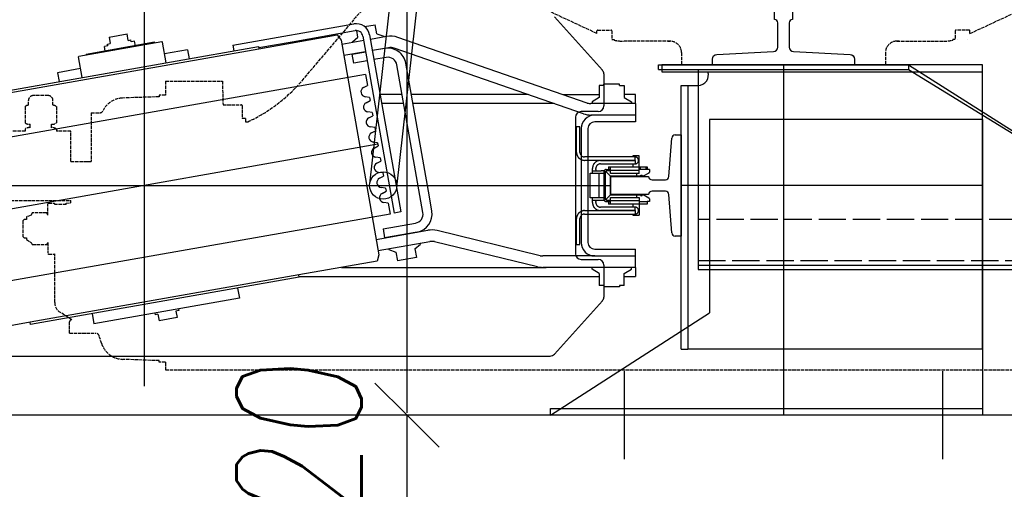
# Model space of a CAD drawing. Header units: millimetres. Extents: x 247761 to 294611, y 172579 to 236863.
# Tile 204 of 256: x 265059 to 265925, y 188788 to 189201. Entities that reach past the tile are written whole.
import ezdxf

# ---------------------------------------------------------------- set-up
doc = ezdxf.new("R2010")
doc.units = ezdxf.units.MM
doc.linetypes.add('ACAD_ISO02W100', pattern=[15, 12, -3])
doc.linetypes.add('ACAD_ISO10W100', pattern=[18.5, 12, -3, 0.5, -3])
for name, color, linetype in [('CONT_25', 1, 'Continuous'), ('DASH_25', 1, 'ACAD_ISO02W100'), ('DASHD_25', 1, 'ACAD_ISO10W100'), ('KOTY 50', 7, 'Continuous'), ('NOVÁ TENKÁ', 240, 'Continuous'), ('OBRYSY', 7, 'Continuous')]:
    doc.layers.add(name, color=color, linetype=linetype)
doc.styles.add('CS-ROMANS', font='romans.shx', dxfattribs={"width": 0.75, "oblique": 5})
doc.dimstyles.new('A_KÓTA_50', dxfattribs={"dimtxt": 110, "dimasz": 2, "dimexe": 100, "dimexo": 1500, "dimgap": 40, "dimtad": 1, "dimrnd": 1, "dimdsep": 46, "dimtxsty": 'CS-ROMANS', "dimblk": 'KOT_CARA20', "dimcen": 45, "dimse1": 1, "dimse2": 1, "dimclrd": 256, "dimclre": 256, "dimclrt": 256, "dimadec": 0, "dimazin": 0, "dimtfac": 1, "dimtix": 1, "dimtmove": 2, "dimatfit": 3, "dimldrblk": 'OBLIQUE', "dimfxl": 0, "dimtolj": 1, "dimarcsym": 0})

# ---------------------------------------------------------------- blocks, each defined once
blk = doc.blocks.new('KOT_CARA20')
for p, q in [((0, 20), (0, -20)), ((0, 0), (14.14, 14.14)), ((0, 0), (-14.14, -14.14))]:
    blk.add_line(p, q)
blk = doc.blocks.new('*D378')
at = {"layer": 'Defpoints', "color": 0, "ltscale": 5, "transparency": 16777216}
for p in [(265399.52, 188852.76), (265459.52, 188852.76), (265469.52, 188732.76)]:
    blk.add_point(p, dxfattribs=at)
at = {"layer": 'KOTY 50', "lineweight": -2, "ltscale": 5, "transparency": 16777216}
for p, q in [((265399.52, 188854.76), (265399.52, 188856.76)), ((265399.52, 188732.76), (265399.52, 188852.76)), ((265399.52, 188730.76), (265399.52, 188728.76))]:
    blk.add_line(p, q, dxfattribs=at)
at = {"layer": 'KOTY 50', "lineweight": -2, "ltscale": 5, "transparency": 16777216, "xscale": 2, "yscale": 2, "zscale": 2}
for p, rotation in [((265399.52, 188852.76), 270), ((265399.52, 188732.76), 90)]:
    blk.add_blockref('KOT_CARA20', p, dxfattribs=dict(at, rotation=rotation))
at = {"layer": 'KOTY 50', "ltscale": 5, "transparency": 16777216, "insert": (265304.52, 188792.76), "char_height": 110, "attachment_point": 5, "rotation": 90, "style": 'CS-ROMANS'}
blk.add_mtext('\\A1;120', dxfattribs=at)
blk = doc.blocks.new('_OBLIQUE')
at = {"color": 0, "linetype": 'ByBlock', "ltscale": 15}
blk.add_line((-0.5, -0.5), (0.5, 0.5), dxfattribs=at)
blk = doc.blocks.new('*D379')
at = {"layer": 'Defpoints', "color": 0, "ltscale": 5, "transparency": 16777216}
for p in [(265399.52, 191055.26), (265489.52, 191055.26), (265459.52, 188852.76)]:
    blk.add_point(p, dxfattribs=at)
at = {"layer": 'KOTY 50', "lineweight": -2, "ltscale": 5, "transparency": 16777216}
blk.add_line((265399.52, 188854.76), (265399.52, 191053.26), dxfattribs=at)
at = {"layer": 'KOTY 50', "lineweight": -2, "ltscale": 5, "transparency": 16777216, "xscale": 2, "yscale": 2, "zscale": 2}
for p, rotation in [((265399.52, 191055.26), 90), ((265399.52, 188852.76), 270)]:
    blk.add_blockref('KOT_CARA20', p, dxfattribs=dict(at, rotation=rotation))
at = {"layer": 'KOTY 50', "ltscale": 5, "transparency": 16777216, "insert": (265304.52, 189954.01), "char_height": 110, "attachment_point": 5, "rotation": 90, "style": 'CS-ROMANS'}
blk.add_mtext('\\A1;2202', dxfattribs=at)
blk = doc.blocks.new('MX20_Planview')
at = {"layer": 'DASH_25', "ltscale": 0.25}
for p, q in [((268, -543.5), (268, 543.5)), ((-27.63, 164), (-52.19, 216.67)), ((-30.54, 163.5), (-30.54, 151.5)), ((-27.63, 164), (-30.04, 164)), ((-22.54, 161.5), (-22.54, 161.5)), ((-30.04, 151), (-22.54, 151)), ((-22.54, 153.5), (-22.54, 153.5)), ((-22.54, 151), (-22.54, 149)), ((-22.54, 149), (-21.79, 149)), ((-20.94, 99.71), (-20.94, 140.78)), ((-20.94, 101.71), (-20.94, 99.71)), ((-10.94, 89.71), (0, 89.71)), ((0, -89.71), (0, 89.71)), ((-10.94, -89.71), (0, -89.71)), ((-20.94, -101.71), (-20.94, -99.71)), ((-20.94, -99.71), (-20.94, -140.78)), ((-30.54, -163.5), (-30.54, -151.5)), ((-30.04, -151), (-22.54, -151)), ((-22.54, -149), (-21.79, -149)), ((-22.54, -151), (-22.54, -149)), ((-27.63, -164), (-52.19, -216.67)), ((-27.63, -164), (-30.04, -164)), ((13.84, -423.43), (-37.67, -379.54)), ((35.52, -476.21), (47.02, -476.21)), ((47.02, -473.21), (50.02, -473.21)), ((47.02, -473.21), (47.02, -476.21)), ((50.02, -473.21), (50.02, -471.22)), ((35.02, -492.94), (35.02, -476.71)), ((14.25, -493.5), (35.02, -492.94)), ((14.25, -543.5), (14.25, -493.5)), ((14.25, -543.5), (26.5, -543.5)), ((26.5, -543.5), (26.5, -548.94)), ((261.5, -543.5), (261.5, -548.94)), ((261.5, -543.5), (268, -543.5)), ((26.5, -548.94), (27.95, -548.94)), ((27.95, -548.94), (29.08, -581.31)), ((260.05, -548.94), (258.92, -581.31)), ((260.05, -548.94), (258.92, -581.31)), ((261.5, -548.94), (260.05, -548.94)), ((261.5, -548.94), (260.05, -548.94)), ((42, -608.94), (42, -601.25)), ((236, -627.94), (236, -604.77)), ((238.04, -601.93), (238.04, -601.93)), ((245.12, -599.63), (238.07, -601.92)), ((42, -608.94), (85.01, -608.94)), ((85.01, -613.07), (85.01, -608.94)), ((85.01, -626.77), (85.01, -608.94)), ((58.22, -626.77), (58.22, -639.53)), ((85.01, -626.77), (58.22, -626.77)), ((121.3, -626.77), (119.22, -626.77)), ((119.22, -679.77), (119.22, -626.77)), ((121.39, -630.94), (121.3, -626.77)), ((122.58, -630.94), (121.39, -630.94)), ((122.58, -630.94), (122.58, -640.94)), ((224, -625.92), (217.44, -636.29)), ((236, -627.94), (226, -627.94)), ((236, -627.94), (226, -627.94)), ((36.62, -639.53), (50.86, -639.53)), ((56.36, -639.53), (58.22, -639.53)), ((26.94, -646.69), (26.94, -659.85)), ((35.42, -642.49), (31.14, -642.49)), ((55.16, -643.89), (52.06, -643.89)), ((121.5, -641.44), (122, -640.94)), ((121.5, -646.44), (121.5, -641.44)), ((122, -646.94), (121.5, -646.44)), ((122.58, -640.94), (122, -640.94)), ((132, -646.94), (122, -646.94)), ((132, -646.94), (130.14, -648.02)), ((132, -646.94), (130.14, -648.02)), ((132, -646.94), (130.14, -648.02)), ((132, -646.94), (130.14, -648.02)), ((132, -646.94), (130.14, -648.02)), ((132, -646.94), (130.14, -648.02)), ((132, -646.94), (130.14, -648.02)), ((130.14, -648.02), (130.14, -660.67)), ((130.14, -648.02), (130.14, -660.67)), ((130.14, -648.02), (130.14, -660.67)), ((130.14, -648.02), (130.14, -660.67)), ((130.14, -648.02), (130.14, -660.67)), ((130.14, -648.02), (130.14, -660.67)), ((130.14, -648.02), (130.14, -660.67)), ((157.86, -648.02), (156, -646.94)), ((156, -646.94), (165.65, -646.94)), ((157.86, -648.02), (156, -646.94)), ((157.86, -648.02), (156, -646.94)), ((157.86, -648.02), (156, -646.94)), ((157.86, -648.02), (156, -646.94)), ((157.86, -660.67), (157.86, -648.02)), ((157.86, -660.67), (157.86, -648.02)), ((157.86, -660.67), (157.86, -648.02)), ((157.86, -660.67), (157.86, -648.02)), ((157.86, -660.67), (157.86, -648.02)), ((166.5, -641.44), (166, -640.94)), ((208.99, -640.94), (166, -640.94)), ((166, -646.94), (166.5, -646.44)), ((166.5, -646.44), (166.5, -641.44)), ((35.42, -664.05), (31.14, -664.05)), ((55.16, -662.65), (52.06, -662.65)), ((130.14, -660.67), (132, -661.74)), ((130.14, -660.67), (132, -661.74)), ((130.14, -660.67), (132, -661.74)), ((130.14, -660.67), (132, -661.74)), ((130.14, -660.67), (132, -661.74)), ((130.14, -660.67), (132, -661.74)), ((130.14, -660.67), (132, -661.74)), ((132, -661.74), (133.59, -665.71)), ((132, -661.74), (133.59, -665.71)), ((132, -661.74), (133.59, -665.71)), ((132, -661.74), (133.59, -665.71)), ((132, -661.74), (133.59, -665.71)), ((132, -661.74), (133.59, -665.71)), ((132, -661.74), (133.59, -665.71)), ((133.59, -665.71), (136, -665.71)), ((133.59, -665.71), (136, -665.71)), ((133.59, -665.71), (136, -665.71)), ((133.59, -665.71), (136, -665.71)), ((133.59, -665.71), (136, -665.71)), ((133.59, -665.71), (136, -665.71)), ((133.59, -665.71), (136, -665.71)), ((136, -665.71), (136, -667.74)), ((136, -665.71), (136, -667.74)), ((136, -665.71), (136, -667.74)), ((136, -665.71), (136, -667.74)), ((136, -665.71), (136, -667.74)), ((136, -665.71), (136, -667.74)), ((152, -665.71), (153.61, -665.71)), ((152, -667.74), (152, -665.71)), ((152, -667.74), (152, -665.71)), ((152, -667.74), (152, -665.71)), ((152, -667.74), (152, -665.71)), ((152, -667.74), (152, -665.71)), ((152, -665.71), (153.61, -665.71)), ((152, -665.71), (153.61, -665.71)), ((152, -665.71), (153.61, -665.71)), ((152, -665.71), (153.61, -665.71)), ((153.61, -665.71), (156, -661.74)), ((153.61, -665.71), (156, -661.74)), ((153.61, -665.71), (156, -661.74)), ((153.61, -665.71), (156, -661.74)), ((153.61, -665.71), (156, -661.74)), ((156, -661.74), (157.86, -660.67)), ((156, -661.74), (157.86, -660.67)), ((156, -661.74), (157.86, -660.67)), ((156, -661.74), (157.86, -660.67)), ((156, -661.74), (157.86, -660.67)), ((36.62, -667.01), (50.86, -667.01)), ((56.36, -667.01), (58.22, -667.01)), ((58.22, -667.01), (58.22, -679.77)), ((136, -667.74), (137.2, -668.94)), ((136, -667.74), (137.2, -668.94)), ((136, -667.74), (137.2, -668.94)), ((136, -667.74), (137.2, -668.94)), ((136, -667.74), (137.2, -668.94)), ((136, -667.74), (137.2, -668.94)), ((137.2, -668.94), (150.8, -668.94)), ((137.2, -668.94), (150.8, -668.94)), ((137.2, -668.94), (150.8, -668.94)), ((137.2, -668.94), (150.8, -668.94)), ((137.2, -668.94), (150.8, -668.94)), ((137.2, -668.94), (139.4, -668.94)), ((150.8, -668.94), (152, -667.74)), ((150.8, -668.94), (152, -667.74)), ((150.8, -668.94), (152, -667.74)), ((150.8, -668.94), (152, -667.74)), ((150.8, -668.94), (152, -667.74))]:
    blk.add_line(p, q, dxfattribs=at)
for centre, radius, start, end in [((-30.04, 163.5), 0.5, 90, 180), ((-30.04, 151.5), 0.5, 180, 270), ((-60.94, 140.78), 40, 0, 11.85223), ((-10.94, 99.71), 10, 180, 270), ((-10.94, -99.71), 10, 90, 180), ((-60.94, -140.78), 40, 348.14777, 0), ((-30.04, -151.5), 0.5, 90, 180), ((-30.04, -163.5), 0.5, 180, 270), ((-15.94, -345.96), 40, 180, 237.10184), ((-77.38, -530.07), 140.33, 24.79239, 49.45797), ((35.52, -476.71), 0.5, 90, 180), ((49.07, -580.61), 20, 182, 242.80135), ((238.93, -580.61), 20, 288.03429, 358), ((238.93, -580.61), 20, 288.03429, 358), ((39, -601.25), 3, 360, 71.96571), ((239, -604.77), 3, 108.03429, 180), ((226, -625.94), 2, 179.41992, 270), ((40.59, -642.97), 5.25, 139.11761, 174.81528), ((46.89, -642.97), 5.25, 349.84147, 40.88239), ((60.33, -642.97), 5.25, 139.11761, 190.15853), ((208.99, -630.94), 10, 270, 327.68631), ((31.14, -646.69), 4.2, 90, 180), ((31.14, -659.85), 4.2, 180, 270), ((40.59, -663.58), 5.25, 185.18472, 220.88239), ((46.89, -663.58), 5.25, 319.11761, 10.15853), ((60.33, -663.58), 5.25, 169.84147, 220.88239)]:
    blk.add_arc(centre, radius, start, end, dxfattribs=at)
blk = doc.blocks.new('10030_TravellingCableSupport_769652_0')
at = {"layer": 'CONT_25', "color": 7, "ltscale": 15}
for p, q in [((-4, 110), (-4, -110)), ((-4, 110), (0, 110)), ((0, 110), (0, -110)), ((-4, 75), (-180, 75)), ((-180, 75), (-180, -325)), ((-136, 75), (-176, 75)), ((-4, -110), (-136, -325)), ((0, -110), (-136, -325)), ((0, -110), (-4, -110)), ((-180, -325), (-136, -325)), ((-176, -325), (-176, -685)), ((-136, -325), (-136, -685)), ((-176, -629.99), (-186, -629.99)), ((-136, -629.99), (-126.68, -629.99)), ((-136, -685), (-176, -685))]:
    blk.add_line(p, q, dxfattribs=at)
at = {"layer": 'CONT_25', "color": 7, "ltscale": 2}
for p, q in [((-176, 75), (-176, -325)), ((-176, -524.25), (-221, -524.25)), ((-221, -595.75), (-221, -524.25)), ((-185, -529.75), (-221, -529.75)), ((-185, -590.25), (-185, -529.75)), ((-185, -590.25), (-221, -590.25)), ((-176, -595.75), (-221, -595.75))]:
    blk.add_line(p, q, dxfattribs=at)
at = {"layer": 'CONT_25', "color": 7, "ltscale": 1.5}
for p, q in [((-126.52, -630), (-186.16, -630)), ((-186.16, -630), (-186.16, -690)), ((-176.16, -630), (-186.16, -630)), ((-136.52, -630), (-126.52, -630)), ((-136, -629.99), (-126.56, -629.99)), ((-126.52, -630), (-126.52, -690)), ((-186.16, -635), (-190.16, -635)), ((-190.16, -635), (-190.16, -685)), ((-126.52, -635), (-122.52, -635)), ((-122.52, -635), (-122.52, -685)), ((-186.16, -685), (-190.16, -685)), ((-126.52, -690), (-186.16, -690)), ((-126.52, -685), (-122.52, -685))]:
    blk.add_line(p, q, dxfattribs=at)
at = {"layer": 'DASH_25', "color": 7, "ltscale": 2}
for p, q in [((-172, 75), (-172, -685)), ((-136, -325), (-136, 75))]:
    blk.add_line(p, q, dxfattribs=at)
at = {"layer": 'DASHD_25', "color": 7, "ltscale": 1.5}
for p, q in [((-162.74, -560), (-225.31, -560)), ((-114.83, -660), (-199.44, -660))]:
    blk.add_line(p, q, dxfattribs=at)
blk = doc.blocks.new('10030_Elevator_0')
at = {"layer": 'NOVÁ TENKÁ', "ltscale": 0.33}
for p, q in [((-993, 1902), (-993, 1082)), ((-956.78, 1286.67), (-1029.2, 1697.33)), ((-1169.57, 1492), (-816.43, 1492))]:
    blk.add_line(p, q, dxfattribs=at)
at = {"layer": 'NOVÁ TENKÁ'}
for p, q in [((-1143, 1848.77), (-1143, 1135.23)), ((-895.48, 1297.48), (-967.89, 1708.14)), ((-1018.09, 1275.86), (-1090.5, 1686.52)), ((-1113.3, 1592.64), (-1125.46, 1661.58)), ((-914.37, 1627.72), (-872.7, 1391.36)), ((-912.4, 1628.06), (-870.73, 1391.71)), ((-1115.27, 1592.29), (-1113.3, 1592.64)), ((-1073.6, 1355.94), (-1115.27, 1592.29)), ((-1071.63, 1356.28), (-1113.3, 1592.64)), ((-893.76, 1568.39), (-901.64, 1567)), ((-890.2, 1548.21), (-893.76, 1568.39)), ((-898.08, 1546.82), (-879.86, 1550.03)), ((-879.86, 1550.03), (-879.28, 1549.62)), ((-879.28, 1549.62), (-866.43, 1476.75)), ((-877.66, 1543.31), (-878.24, 1543.71)), ((-867.06, 1483.24), (-877.66, 1543.31)), ((-1105.72, 1538.13), (-1114.59, 1536.56)), ((-1092.01, 1408.54), (-1114.59, 1536.56)), ((-874.71, 1526.57), (-870.77, 1527.26)), ((-870.25, 1524.31), (-870.77, 1527.26)), ((-870.25, 1524.31), (-868.67, 1524.58)), ((-868.67, 1524.58), (-868.24, 1522.12)), ((-862.52, 1523.13), (-868.24, 1522.12)), ((-862.52, 1523.13), (-859.75, 1507.37)), ((-865.46, 1506.37), (-859.75, 1507.37)), ((-870.02, 1499.98), (-866.08, 1500.67)), ((-866.6, 1503.63), (-865.02, 1503.9)), ((-866.08, 1500.67), (-866.6, 1503.63)), ((-865.46, 1506.37), (-865.02, 1503.9)), ((-1105.12, 1482.89), (-1106.7, 1482.61)), ((-1106.26, 1480.15), (-1106.7, 1482.61)), ((-867.06, 1483.24), (-867.47, 1482.66)), ((-1106.26, 1480.15), (-1111.98, 1479.14)), ((-1109.2, 1463.39), (-1111.98, 1479.14)), ((-885.05, 1472.96), (-866.83, 1476.17)), ((-873.61, 1454.16), (-877.17, 1474.34)), ((-866.43, 1476.75), (-866.83, 1476.17)), ((-1103.48, 1464.4), (-1109.2, 1463.39)), ((-1103.05, 1461.93), (-1103.48, 1464.4)), ((-1101.48, 1462.21), (-1103.05, 1461.93)), ((-873.61, 1454.16), (-881.49, 1452.77)), ((-869.62, 1414.24), (-874.55, 1413.37)), ((-869.62, 1414.24), (-850.87, 1307.88)), ((-1083.15, 1410.1), (-1092.01, 1408.54)), ((-870.73, 1391.71), (-872.7, 1391.36)), ((-872.7, 1391.36), (-860.54, 1322.42)), ((-871.71, 1391.54), (-866.5, 1361.99)), ((-866.5, 1361.99), (-856.78, 1306.84)), ((-1073.6, 1355.94), (-1071.63, 1356.28)), ((-1073, 1356.04), (-1073, 1092)), ((-1059.47, 1287.35), (-1071.63, 1356.28)), ((-1065, 1318.7), (-1065, 1138.64)), ((-865.03, 1319.09), (-1054.11, 1285.75)), ((-875.34, 1297.48), (-878.73, 1316.68)), ((-865.5, 1299.21), (-868.88, 1318.42)), ((-860.54, 1322.42), (-865.03, 1319.09)), ((-885.39, 1307.89), (-877.52, 1309.28)), ((-883.31, 1296.07), (-885.39, 1307.89)), ((-877.52, 1309.28), (-875.43, 1297.46)), ((-867.23, 1309.06), (-866.51, 1309.19)), ((-866.51, 1309.19), (-862.43, 1304.32)), ((-861.65, 1299.89), (-1017.24, 1272.45)), ((-906.87, 1299.32), (-905.04, 1295.79)), ((-862.43, 1304.32), (-856.71, 1305.33)), ((-860.6, 1293.98), (-1016.2, 1266.55)), ((-991.65, 1293.92), (-353.65, 1221.92)), ((-955.35, 1286.92), (-954.83, 1290.86)), ((-946.76, 1292.29), (-944.92, 1288.76)), ((-942.06, 1289.26), (-941.54, 1293.21)), ((-933.46, 1294.63), (-931.63, 1291.1)), ((-928.76, 1291.61), (-931.63, 1291.1)), ((-928.76, 1291.61), (-928.24, 1295.55)), ((-920.17, 1296.98), (-918.33, 1293.45)), ((-915.47, 1293.95), (-918.33, 1293.45)), ((-915.47, 1293.95), (-914.95, 1297.9)), ((-895.48, 1297.48), (-905.04, 1295.79)), ((-875.62, 1298.5), (-875.53, 1298.51)), ((-872.48, 1280.72), (-874.39, 1291.55)), ((-871.8, 1277.38), (-874.3, 1291.57)), ((-861.95, 1279.11), (-864.45, 1293.3)), ((-853.26, 1298.4), (-851.6, 1288.97)), ((-1054.11, 1285.75), (-1059.47, 1287.35)), ((-1050.26, 1286.43), (-1042.26, 1241.06)), ((-1040.42, 1288.17), (-1032.42, 1242.8)), ((-1031.15, 1282.19), (-1039.02, 1280.8)), ((-1031.15, 1282.19), (-1026.11, 1253.63)), ((-999.94, 1282.91), (-998.1, 1279.38)), ((-995.24, 1279.89), (-994.72, 1283.83)), ((-986.64, 1285.25), (-984.81, 1281.73)), ((-981.94, 1282.23), (-984.81, 1281.73)), ((-981.94, 1282.23), (-981.42, 1286.17)), ((-973.35, 1287.6), (-971.51, 1284.07)), ((-968.65, 1284.58), (-971.51, 1284.07)), ((-968.65, 1284.58), (-968.13, 1288.52)), ((-960.05, 1289.94), (-958.22, 1286.42)), ((-955.35, 1286.92), (-958.22, 1286.42)), ((-942.06, 1289.26), (-944.92, 1288.76)), ((-921, 1264.04), (-921, 1283.33)), ((-913, 1265.45), (-913, 1284.74)), ((-880.36, 1279.33), (-882.27, 1290.16)), ((-873.86, 1288.54), (-873.77, 1288.56)), ((-859.47, 1287.58), (-861.65, 1281.61)), ((-859.47, 1287.58), (-851.6, 1288.97)), ((-1049.34, 1276.95), (-1051.51, 1270.98)), ((-1049.34, 1276.95), (-1048.61, 1277.08)), ((-1033.99, 1252.24), (-1039.02, 1280.8)), ((-1008.53, 1277.54), (-1018.09, 1275.86)), ((-1008.53, 1277.54), (-1008.01, 1281.49)), ((-995.24, 1279.89), (-998.1, 1279.38)), ((-862.37, 1281.49), (-861.65, 1281.61)), ((-1051.51, 1270.98), (-1059.39, 1269.59)), ((-1056.44, 1252.85), (-1059.39, 1269.59)), ((-1037.21, 1270), (-1037.12, 1270.02)), ((-1016.2, 1266.55), (-1017.24, 1272.45)), ((-1016.84, 1247.14), (-886.85, 1270.06)), ((-994.35, 1270.08), (-356.35, 1198.08)), ((-929.9, 1105.87), (-872.2, 1272.37)), ((-920.45, 1102.59), (-862.75, 1269.09)), ((-1035.46, 1260.05), (-1035.37, 1260.07)), ((-1003, 1241.46), (-885.46, 1262.18)), ((-921, 1131.54), (-921, 1255.92)), ((-913, 1154.63), (-913, 1257.33)), ((-1048.56, 1254.24), (-1056.44, 1252.85)), ((-1048.56, 1254.24), (-1044.48, 1249.38)), ((-1044.48, 1249.38), (-1043.75, 1249.5)), ((-1015.45, 1239.26), (-1003, 1241.46)), ((-1064.43, 1146.33), (-1042.4, 1236.96)), ((-1054.72, 1143.97), (-1032.68, 1234.6)), ((-1195, 1135), (-1105, 995)), ((-1195, 755), (-1195, 1135)), ((-1065, 1060), (-1065, 1141.6)), ((-1065, 1060), (-1065, 1138.64)), ((-1055, 1096), (-1055, 1141.6)), ((-1141.34, 1131.51), (-1094.43, 1089.28)), ((-891.57, 1089.28), (-844.66, 1131.51)), ((-913, 1124.09), (-913, 1092)), ((-933, 1113), (-1053, 1113)), ((-1058, 1108), (-1058, 1093)), ((-993, 1108), (-1043, 1108)), ((-993, 1102), (-1043, 1102)), ((-943, 1108), (-993, 1108)), ((-943, 1102), (-993, 1102)), ((-928, 1093), (-928, 1108)), ((-1081, 1087.92), (-1081, 1092)), ((-1070.33, 1092), (-1081, 1092)), ((-1070.33, 1092), (-1066.72, 1098.25)), ((-1066.72, 1098.25), (-1065, 1098.25)), ((-1055, 1096), (-1055, 1060)), ((-1055, 1096), (-1055, 1060)), ((-1049, 1096), (-1049, 1060)), ((-937, 1060), (-937, 1096)), ((-931, 1096), (-931, 1099.32)), ((-931, 1060), (-931, 1096)), ((-931, 1060), (-931, 1096)), ((-921, 1060), (-921, 1099.32)), ((-919.28, 1098.25), (-921, 1098.25)), ((-915.67, 1092), (-919.28, 1098.25)), ((-905, 1092), (-915.67, 1092)), ((-905, 1087.92), (-905, 1092)), ((-1063, 1088), (-1091.08, 1088)), ((-1082, 1074.08), (-1082, 1087.92)), ((-1081, 1087.92), (-1082, 1087.92)), ((-894.92, 1088), (-923, 1088)), ((-905, 1087.92), (-904, 1087.92)), ((-904, 1074.08), (-904, 1087.92)), ((-1081, 1074.08), (-1082, 1074.08)), ((-1081, 1070), (-1081, 1074.08)), ((-905, 1074.08), (-904, 1074.08)), ((-905, 1074.08), (-905, 1070)), ((-1156.32, 1070), (-1233.68, 1070)), ((-1081, 1070), (-1070.33, 1070)), ((-1073, 1070), (-1073, 1060)), ((-1070.33, 1070), (-1066.72, 1063.75)), ((-915.67, 1070), (-919.28, 1063.75)), ((-905, 1070), (-915.67, 1070)), ((-913, 1060), (-913, 1070)), ((-1065, 1060), (-1073, 1060)), ((-1066.72, 1063.75), (-1065, 1063.75)), ((-1065, 1060), (-1049, 1060)), ((-921, 1060), (-937, 1060)), ((-919.28, 1063.75), (-921, 1063.75)), ((-921, 1060), (-913, 1060)), ((-887, 1037), (-893, 1037)), ((-893, 1037), (-893, 755)), ((-887, 755), (-887, 1037)), ((-1137, 1020), (-1137, 1014)), ((-1137, 1020), (-905, 1020)), ((-1137, 755), (-1137, 1014)), ((-905, 1014), (-1137, 1014)), ((-993, 755), (-993, 1020)), ((-905, 1020), (-905, 1014)), ((-905, 1014), (-905, 1005)), ((-935, 995), (-1105, 995)), ((-935, 755), (-935, 995)), ((-887, 930), (-1195, 930)), ((-1156.32, 790), (-1233.68, 790)), ((-935, 755), (-1195, 755)), ((-1137, 755), (-887, 755))]:
    blk.add_line(p, q, dxfattribs=at)
at = {"layer": 'NOVÁ TENKÁ', "linetype": 'Continuous', "ltscale": 15}
blk.add_line((-1195, 1135), (-1195, 1135), dxfattribs=at)
at = {"layer": 'NOVÁ TENKÁ', "ltscale": 3}
for p, q in [((-1000.94, 1048.6), (-1000.94, 1082)), ((-1000.94, 1082), (-985.06, 1082)), ((-985.06, 1082), (-985.06, 1048.6)), ((-1000.94, 1048.6), (-1000.94, 1048.6)), ((-985.06, 1048.6), (-985.06, 1048.6)), ((-998, 1033.78), (-998, 1045.6)), ((-988, 1045.6), (-988, 1033.78)), ((-1034.72, 1028.21), (-1000.77, 1030.79)), ((-985.22, 1030.79), (-951.27, 1028.21)), ((-1037.5, 1020), (-1037.5, 1025.22)), ((-948.5, 1025.22), (-948.5, 1020)), ((-948.5, 1020), (-1037.5, 1020))]:
    blk.add_line(p, q, dxfattribs=at)
at = {"layer": 'NOVÁ TENKÁ'}
for points in [[(-1195, 1135), (-1189, 1135), (-1189, 755)], [(-1045, 1111.99), (-1022.07, 1111.99)], [(-1045, 1111.99), (-1045, 1108.99)], [(-1045, 1108.99), (-1022.07, 1108.99)], [(-1015.1, 1104.93), (-1015.1, 1105.38), (-1015.1, 1105.73), (-1015.18, 1106.08), (-1015.27, 1106.35), (-1015.27, 1106.7), (-1015.45, 1107.05), (-1015.54, 1107.4), (-1015.63, 1107.67), (-1015.8, 1108.02), (-1015.98, 1108.29), (-1016.07, 1108.64), (-1016.33, 1108.9), (-1016.51, 1109.17), (-1016.68, 1109.43), (-1016.95, 1109.7), (-1017.13, 1109.96), (-1017.39, 1110.14), (-1017.65, 1110.4), (-1017.92, 1110.58), (-1018.18, 1110.76), (-1018.45, 1110.93), (-1018.8, 1111.11), (-1019.07, 1111.29), (-1019.33, 1111.46), (-1019.68, 1111.55), (-1020.04, 1111.64), (-1020.39, 1111.73), (-1020.65, 1111.82), (-1021.01, 1111.9), (-1021.36, 1111.9), (-1021.71, 1111.99), (-1022.07, 1111.99)], [(-1018.1, 1104.93), (-1018.1, 1105.38), (-1018.18, 1105.82), (-1018.27, 1106.17), (-1018.45, 1106.52), (-1018.54, 1106.88), (-1018.8, 1107.23), (-1018.98, 1107.49), (-1019.24, 1107.85), (-1019.6, 1108.02), (-1019.86, 1108.29), (-1020.21, 1108.46), (-1020.57, 1108.64), (-1020.92, 1108.82), (-1021.27, 1108.9), (-1021.71, 1108.99), (-1022.07, 1108.99)], [(-963.85, 1111.99), (-964.29, 1111.99), (-964.64, 1111.9), (-964.99, 1111.9), (-965.26, 1111.82), (-965.61, 1111.73), (-965.96, 1111.64), (-966.32, 1111.55), (-966.58, 1111.46), (-966.93, 1111.29), (-967.2, 1111.11), (-967.55, 1110.93), (-967.82, 1110.76), (-968.08, 1110.58), (-968.35, 1110.4), (-968.61, 1110.14), (-968.87, 1109.96), (-969.05, 1109.7), (-969.32, 1109.43), (-969.49, 1109.17), (-969.67, 1108.9), (-969.84, 1108.64), (-970.02, 1108.29), (-970.2, 1108.02), (-970.37, 1107.67), (-970.46, 1107.4), (-970.55, 1107.05), (-970.64, 1106.7), (-970.73, 1106.35), (-970.82, 1106.08), (-970.82, 1105.73), (-970.9, 1105.38), (-970.9, 1104.93)], [(-963.85, 1108.99), (-964.29, 1108.99), (-964.73, 1108.9), (-965.08, 1108.82), (-965.43, 1108.64), (-965.79, 1108.46), (-966.14, 1108.29), (-966.4, 1108.02), (-966.76, 1107.85), (-966.93, 1107.49), (-967.2, 1107.23), (-967.37, 1106.88), (-967.55, 1106.52), (-967.73, 1106.17), (-967.82, 1105.82), (-967.9, 1105.38), (-967.9, 1104.93)], [(-963.85, 1111.99), (-941, 1111.99)], [(-963.85, 1108.99), (-941, 1108.99)], [(-941, 1111.99), (-941, 1108.99)], [(-1018.1, 1104.93), (-1018.1, 1060.48)], [(-1015.1, 1104.93), (-1015.1, 1060.48)], [(-1003.98, 1088), (-1003.98, 1099.99)], [(-1003.98, 1099.99), (-982.02, 1099.99)], [(-982.02, 1099.99), (-982.02, 1088)], [(-970.9, 1060.48), (-970.9, 1104.93)], [(-967.9, 1060.48), (-967.9, 1104.93)], [(-1007.95, 1097.97), (-1008.39, 1097.97), (-1008.75, 1097.97), (-1009.1, 1097.88), (-1009.36, 1097.79), (-1009.72, 1097.79), (-1010.07, 1097.7), (-1010.42, 1097.53), (-1010.69, 1097.44), (-1011.04, 1097.26), (-1011.3, 1097.17), (-1011.66, 1097), (-1011.92, 1096.82), (-1012.19, 1096.55), (-1012.45, 1096.38), (-1012.72, 1096.11), (-1012.98, 1095.94), (-1013.16, 1095.67), (-1013.42, 1095.41), (-1013.6, 1095.14), (-1013.77, 1094.88), (-1013.95, 1094.61), (-1014.13, 1094.35), (-1014.3, 1094), (-1014.48, 1093.73), (-1014.57, 1093.38), (-1014.66, 1093.03), (-1014.74, 1092.76), (-1014.83, 1092.41), (-1014.92, 1092.06), (-1014.92, 1091.7), (-1015.01, 1091.35), (-1015.01, 1091)], [(-1007.95, 1094.97), (-1008.39, 1094.97), (-1008.83, 1094.88), (-1009.19, 1094.79), (-1009.54, 1094.7), (-1009.89, 1094.53), (-1010.25, 1094.26), (-1010.51, 1094.08), (-1010.86, 1093.82), (-1011.04, 1093.56), (-1011.3, 1093.2), (-1011.48, 1092.85), (-1011.66, 1092.5), (-1011.83, 1092.14), (-1011.92, 1091.79), (-1012.01, 1091.35), (-1012.01, 1091)], [(-1007.95, 1097.97), (-1006.98, 1097.97)], [(-1007.95, 1094.97), (-1006.98, 1094.97)], [(-1006.98, 1097.97), (-1006.01, 1097.97)], [(-1006.01, 1094.97), (-1006.98, 1094.97)], [(-1006.01, 1097.97), (-1006.01, 1090.47)], [(-1006.01, 1097.97), (-1003.98, 1097.97)], [(-982.02, 1092.5), (-1003.98, 1092.5)], [(-982.02, 1097.97), (-979.99, 1097.97)], [(-979.99, 1097.97), (-979.99, 1090.47)], [(-979.99, 1097.97), (-979.02, 1097.97)], [(-979.02, 1094.97), (-979.99, 1094.97)], [(-979.02, 1097.97), (-977.96, 1097.97)], [(-979.02, 1094.97), (-977.96, 1094.97)], [(-970.99, 1091), (-970.99, 1091.35), (-970.99, 1091.7), (-971.08, 1092.06), (-971.17, 1092.41), (-971.17, 1092.76), (-971.34, 1093.03), (-971.43, 1093.38), (-971.52, 1093.73), (-971.7, 1094), (-971.87, 1094.35), (-971.96, 1094.61), (-972.23, 1094.88), (-972.4, 1095.14), (-972.58, 1095.41), (-972.84, 1095.67), (-973.02, 1095.94), (-973.28, 1096.11), (-973.55, 1096.38), (-973.81, 1096.55), (-974.08, 1096.82), (-974.34, 1097), (-974.7, 1097.17), (-974.96, 1097.26), (-975.23, 1097.44), (-975.58, 1097.53), (-975.93, 1097.7), (-976.28, 1097.79), (-976.55, 1097.79), (-976.9, 1097.88), (-977.25, 1097.97), (-977.61, 1097.97), (-977.96, 1097.97)], [(-973.99, 1091), (-973.99, 1091.35), (-974.08, 1091.79), (-974.17, 1092.14), (-974.34, 1092.5), (-974.43, 1092.85), (-974.7, 1093.2), (-974.87, 1093.56), (-975.14, 1093.82), (-975.4, 1094.08), (-975.75, 1094.26), (-976.11, 1094.53), (-976.46, 1094.7), (-976.81, 1094.79), (-977.17, 1094.88), (-977.61, 1094.97), (-977.96, 1094.97)], [(-1015.01, 1060.48), (-1015.01, 1091)], [(-1012.01, 1060.48), (-1012.01, 1091)], [(-1009.54, 1082), (-1009.54, 1083.94)], [(-1006.98, 1083.94), (-1009.54, 1083.94)], [(-1003.98, 1088), (-1006.98, 1083.94)], [(-1004.95, 1088), (-1005.39, 1087.91), (-1005.75, 1087.82), (-1006.1, 1087.65), (-1006.45, 1087.38), (-1006.63, 1087.12), (-1006.8, 1086.76), (-1006.98, 1086.41), (-1006.98, 1085.97)], [(-1006.98, 1085.97), (-1006.98, 1083.94)], [(-1006.98, 1083.94), (-1006.98, 1082)], [(-1006.28, 1082), (-1006.28, 1085)], [(-1006.01, 1090.38), (-1006.01, 1087.73)], [(-1001.25, 1082), (-1005.39, 1086.15)], [(-1003.98, 1088), (-1004.95, 1088)], [(-981.22, 1086.94), (-1004.78, 1086.94)], [(-982.02, 1088), (-1003.98, 1088)], [(-980.61, 1086.15), (-984.75, 1082)], [(-980.96, 1088), (-982.02, 1088)], [(-979.02, 1083.94), (-982.02, 1088)], [(-979.02, 1085.97), (-979.02, 1086.41), (-979.11, 1086.76), (-979.37, 1087.12), (-979.55, 1087.38), (-979.9, 1087.65), (-980.25, 1087.82), (-980.61, 1087.91), (-980.96, 1088)], [(-979.99, 1087.73), (-979.99, 1090.38)], [(-979.72, 1085), (-979.72, 1082)], [(-979.02, 1085.97), (-979.02, 1083.94)], [(-976.46, 1083.94), (-979.02, 1083.94)], [(-979.02, 1082), (-979.02, 1083.94)], [(-976.46, 1083.94), (-976.46, 1082)], [(-973.99, 1091), (-973.99, 1060.48)], [(-970.99, 1091), (-970.99, 1060.48)], [(-1009.54, 1056.95), (-1009.54, 1082)], [(-1009.54, 1082), (-1003.45, 1082)], [(-1006.36, 1056.95), (-1006.36, 1082)], [(-1003.45, 1082), (-1003.45, 1056.95)], [(-1001.25, 1082), (-1001.25, 1056.42)], [(-984.75, 1082), (-1001.25, 1082)], [(-984.75, 1056.42), (-984.75, 1082)], [(-982.46, 1082), (-976.46, 1082)], [(-982.46, 1056.95), (-982.46, 1082)], [(-979.55, 1082), (-979.55, 1056.95)], [(-976.46, 1082), (-976.46, 1056.95)], [(-1018.1, 1062.51), (-1018.98, 1062.51)], [(-1018.98, 1062.51), (-1018.98, 1056.95)], [(-1003.45, 1056.95), (-1018.98, 1056.95)], [(-1018.1, 1060.48), (-1018.1, 1060.21), (-1018.01, 1059.95), (-1017.92, 1059.59), (-1017.83, 1059.33), (-1017.74, 1059.07), (-1017.57, 1058.8), (-1017.39, 1058.54), (-1017.21, 1058.36), (-1016.95, 1058.18), (-1016.77, 1058.01), (-1016.51, 1057.83), (-1016.24, 1057.74), (-1015.98, 1057.57), (-1015.63, 1057.57), (-1015.36, 1057.48), (-1015.01, 1057.48)], [(-1015.1, 1060.48), (-1018.1, 1060.48)], [(-1015.01, 1062.51), (-1015.1, 1062.51)], [(-1015.1, 1060.48), (-1015.01, 1060.48)], [(-1015.01, 1057.48), (-1014.74, 1057.48), (-1014.39, 1057.57), (-1014.13, 1057.57), (-1013.86, 1057.74), (-1013.6, 1057.83), (-1013.33, 1058.01), (-1013.07, 1058.18), (-1012.89, 1058.36), (-1012.72, 1058.54), (-1012.54, 1058.8), (-1012.36, 1059.07), (-1012.27, 1059.33), (-1012.1, 1059.59), (-1012.1, 1059.95), (-1012.01, 1060.21), (-1012.01, 1060.48)], [(-1015.01, 1060.48), (-1015.01, 1060.48)], [(-1015.01, 1060.48), (-1012.01, 1060.48)], [(-1009.54, 1062.51), (-1012.01, 1062.51)], [(-1009.54, 1049.98), (-1009.54, 1056.95)], [(-1006.98, 1056.95), (-1006.98, 1049.98)], [(-1003.45, 1058.98), (-1001.25, 1058.98)], [(-984.75, 1058.98), (-982.46, 1058.98)], [(-982.46, 1056.95), (-967.02, 1056.95)], [(-979.02, 1049.98), (-979.02, 1056.95)], [(-973.99, 1062.51), (-976.46, 1062.51)], [(-976.46, 1056.95), (-976.46, 1049.98)], [(-973.99, 1060.48), (-973.99, 1060.21), (-973.9, 1059.95), (-973.81, 1059.59), (-973.73, 1059.33), (-973.64, 1059.07), (-973.46, 1058.8), (-973.28, 1058.54), (-973.11, 1058.36), (-972.84, 1058.18), (-972.67, 1058.01), (-972.4, 1057.83), (-972.14, 1057.74), (-971.87, 1057.57), (-971.52, 1057.57), (-971.26, 1057.48), (-970.9, 1057.48)], [(-970.99, 1060.48), (-973.99, 1060.48)], [(-970.9, 1062.51), (-970.99, 1062.51)], [(-970.99, 1060.48), (-970.9, 1060.48)], [(-970.9, 1057.48), (-970.64, 1057.48), (-970.29, 1057.57), (-970.02, 1057.57), (-969.76, 1057.74), (-969.49, 1057.83), (-969.23, 1058.01), (-968.96, 1058.18), (-968.79, 1058.36), (-968.61, 1058.54), (-968.43, 1058.8), (-968.26, 1059.07), (-968.17, 1059.33), (-967.99, 1059.59), (-967.99, 1059.95), (-967.9, 1060.21), (-967.9, 1060.48)], [(-970.9, 1060.48), (-970.9, 1060.48)], [(-970.9, 1060.48), (-967.9, 1060.48)], [(-967.02, 1062.51), (-967.9, 1062.51)], [(-967.02, 1056.95), (-967.02, 1062.51)], [(-1006.98, 1049.98), (-1009.54, 1049.98)], [(-1006.98, 1047.95), (-1006.98, 1049.98)], [(-1004.6, 1047.95), (-1006.98, 1047.95)], [(-1004.6, 1047.95), (-1004.34, 1048.04), (-1004.07, 1048.13), (-1003.89, 1048.3), (-1003.72, 1048.48)], [(-1001.34, 1052.71), (-1003.72, 1048.48)], [(-1001.69, 1055.63), (-1001.87, 1055.27), (-1001.95, 1055.01)], [(-1001.95, 1055.01), (-1001.87, 1054.65), (-1001.69, 1054.39)], [(-1001.69, 1055.63), (-1001.51, 1055.71), (-1001.34, 1055.98), (-1001.25, 1056.15), (-1001.25, 1056.42)], [(-1001.25, 1053.51), (-1001.25, 1053.77), (-1001.34, 1054.04), (-1001.51, 1054.21), (-1001.69, 1054.39)], [(-1001.34, 1052.71), (-1001.25, 1052.98), (-1001.25, 1053.24)], [(-1001.25, 1053.51), (-1001.25, 1053.24)], [(-984.75, 1056.42), (-984.75, 1056.15), (-984.66, 1055.98), (-984.49, 1055.71), (-984.31, 1055.63)], [(-984.31, 1054.39), (-984.49, 1054.21), (-984.66, 1054.04), (-984.75, 1053.77), (-984.75, 1053.51)], [(-984.75, 1053.24), (-984.75, 1053.51)], [(-984.75, 1053.24), (-984.75, 1052.98), (-984.58, 1052.71)], [(-982.28, 1048.48), (-984.58, 1052.71)], [(-984.31, 1055.63), (-984.05, 1055.27), (-983.96, 1055.01)], [(-983.96, 1055.01), (-984.05, 1054.65), (-984.31, 1054.39)], [(-982.28, 1048.48), (-982.11, 1048.3), (-981.93, 1048.13), (-981.66, 1048.04), (-981.4, 1047.95)], [(-979.02, 1047.95), (-981.4, 1047.95)], [(-976.46, 1055.89), (-979.02, 1055.89)], [(-976.46, 1051.04), (-979.02, 1051.04)], [(-976.46, 1049.98), (-979.02, 1049.98)], [(-979.02, 1047.95), (-979.02, 1049.98)]]:
    blk.add_lwpolyline(points, dxfattribs=at)
at = {"layer": 'NOVÁ TENKÁ', "ltscale": 3}
blk.add_lwpolyline([(-805, 922), (-847, 922), (-847, 922, 0.414214), (-850, 925), (-871.2, 925, 0.399027), (-875.2, 921.21), (-877.8, 871.29, -0.399027), (-881.8, 867.5), (-887, 867.5), (-887, 992.5), (-881.8, 992.5, -0.399027), (-877.8, 988.71), (-875.2, 938.79, 0.399027), (-871.2, 935), (-850, 935, 0.414214), (-847, 938), (-847, 938), (-805, 938)], format="xyb", close=True, dxfattribs=at)
at = {"layer": 'NOVÁ TENKÁ'}
blk.add_circle((-993, 1282), 12, dxfattribs=at)
for centre, radius, start, end in [((-862.69, 1305.8), 12, 280, 10), ((-923.98, 1294.99), 4.3, 27.5, 172.5), ((-910.69, 1297.33), 4.3, 27.5, 172.5), ((-862.69, 1305.8), 6, 280, 10), ((-963.87, 1287.96), 4.3, 27.5, 172.5), ((-950.57, 1290.3), 4.3, 27.5, 172.5), ((-937.28, 1292.65), 4.3, 27.5, 172.5), ((-1003.75, 1280.92), 4.3, 27.5, 172.5), ((-990.46, 1283.27), 4.3, 27.5, 172.5), ((-977.16, 1285.61), 4.3, 27.5, 172.5), ((-888.24, 1277.94), 8, 280, 10), ((-888.24, 1277.94), 16, 280, 10), ((-881.65, 1275.64), 10, 340.88717, 10), ((-881.65, 1275.64), 20, 340.88717, 10), ((-1018.23, 1255.02), 16, 190, 280), ((-1018.23, 1255.02), 8, 190, 280), ((-1052.11, 1239.33), 10, 346.33331, 10), ((-1052.11, 1239.33), 20, 346.33331, 10), ((-1045, 1141.6), 20, 166.33331, 180), ((-1045, 1141.6), 10, 166.33331, 180), ((-1138, 1135.23), 5, 180, 228.01279), ((-1053, 1108), 5, 90, 180), ((-933, 1108), 5, 0, 90), ((-1043, 1096), 12, 90, 180), ((-1043, 1096), 6, 90, 180), ((-943, 1096), 12, 0, 90), ((-943, 1096), 6, 0, 90), ((-911, 1099.32), 20, 160.88717, 180), ((-911, 1099.32), 10, 160.88717, 180), ((-1063, 1093), 5, 270, 0), ((-923, 1093), 5, 180, 270), ((-1091.08, 1093), 5, 228.01279, 270), ((-894.92, 1093), 5, 270, 311.98721), ((-896, 1005), 9, 180, 289.47122)]:
    blk.add_arc(centre, radius, start, end, dxfattribs=at)
at = {"layer": 'NOVÁ TENKÁ', "ltscale": 3}
for centre, start, end in [((-1001, 1045.6), 359.99999, 88.85401), ((-985, 1045.6), 91.14599, 179.99999), ((-1001, 1033.78), 274.34323, 359.99999), ((-985, 1033.78), 179.99999, 265.65677), ((-1034.5, 1025.22), 94.34323, 179.99999), ((-951.5, 1025.22), 359.99998, 85.65677)]:
    blk.add_arc(centre, 3, start, end, dxfattribs=at)
at = {"layer": 'NOVÁ TENKÁ'}
blk.add_point((-887, 930), dxfattribs=at)
at = {"layer": 'NOVÁ TENKÁ', "rotation": 180}
blk.add_blockref('MX20_Planview', (-887, 930), dxfattribs=at)
at = {"layer": 'NOVÁ TENKÁ'}
blk.add_blockref('10030_TravellingCableSupport_769652_0', (-887, 930), dxfattribs=at)

msp = doc.modelspace()

# ---------------------------------------------------------------- linework, layer by layer
at = {"layer": 'OBRYSY'}
msp.add_line((266660.517, 188852.759), (264560.517, 188852.759), dxfattribs=at)

# ---------------------------------------------------------------- block references
at = {"rotation": 90}
msp.add_blockref('10030_Elevator_0', (266660.517, 190047.759), dxfattribs=at)

# ---------------------------------------------------------------- dimensions: what is measured, and where the dimension line sits
at = {"layer": 'KOTY 50', "ltscale": 5}
for base, p1, p2, picture, middle in [((265399.519, 191055.259), (265459.519, 188852.759), (265489.519, 191055.259), '*D379', (265304.519, 189954.009)), ((265399.519, 188852.759), (265469.519, 188732.759), (265459.519, 188852.759), '*D378', (265304.519, 188792.759))]:
    dim = msp.add_linear_dim(base=base, p1=p1, p2=p2, angle=90, dimstyle='A_KÓTA_50', dxfattribs=at)
    dim.commit()
    dim.dimension.update_dxf_attribs({"geometry": picture, "text_midpoint": middle})

doc.saveas('drawing.dxf')
